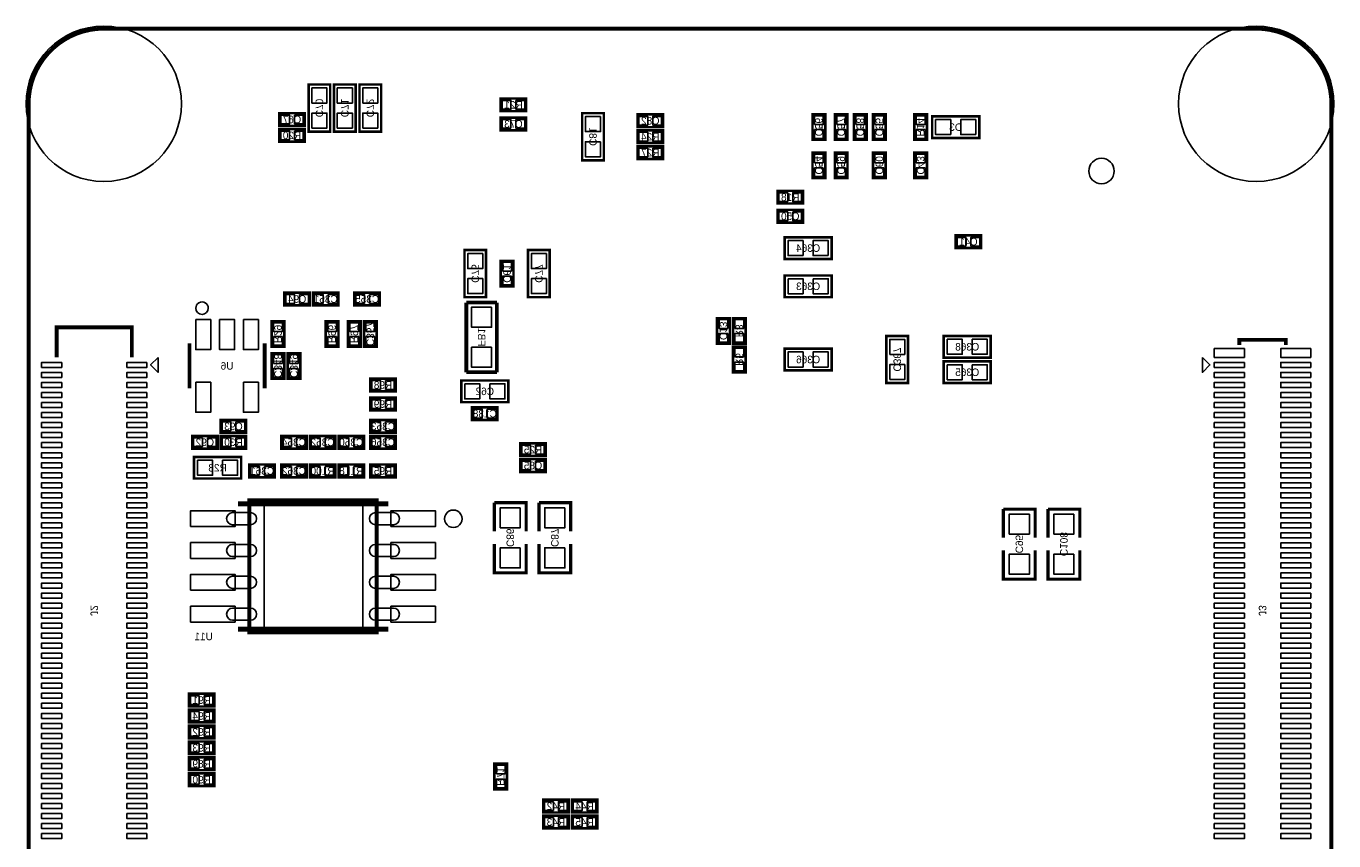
# Model space of a CAD drawing. Extents: x -0.1 to 52.1, y -0.1 to 72.1.
# Tile 6 of 6: x -0.1 to 52.1, y 39.6 to 72.1. Entities that reach past the tile are written whole.
import ezdxf
from ezdxf.enums import TextEntityAlignment as Align

# ---------------------------------------------------------------- set-up
doc = ezdxf.new("R2010")
doc.units = 0
for name, color, linetype in [('BG_OUTLINE', 12, 'CONTINUOUS'), ('BG_SILKSCREEN_BOTTOM', 150, 'CONTINUOUS'), ('PG_SILKSCREEN_BOTTOM', 150, 'CONTINUOUS'), ('PIN_BOTTOM', 202, 'CONTINUOUS'), ('RD_SILKSCREEN_BOTTOM', 1, 'CONTINUOUS')]:
    doc.layers.add(name, color=color, linetype=linetype)

msp = doc.modelspace()

# ---------------------------------------------------------------- linework, layer by layer
at = {"layer": 'BG_OUTLINE', "const_width": 0.1524}
for points in [[(2.999994, 72.00011, 0.414214), (0, 69.000116)], [(51.999896, 69.000116, 0.414214), (48.999902, 72.00011)]]:
    msp.add_lwpolyline(points, format="xyb", dxfattribs=at)
for points in [[(48.999902, 72.00011), (2.999994, 72.00011)], [(0, 69.000116), (0, 2.999994)], [(51.999896, 2.999994), (51.999896, 69.000116)]]:
    msp.add_lwpolyline(points, dxfattribs=at)
at = {"layer": 'BG_SILKSCREEN_BOTTOM'}
msp.add_lwpolyline([(9.398, 53.186101), (9.398, 47.879), (13.335, 47.879), (13.335, 53.186101)], close=True, dxfattribs=at)
at = {"layer": 'PG_SILKSCREEN_BOTTOM'}
for points, const_width in [([(12.036831, 67.8942), (12.036831, 69.7738), (11.173231, 69.7738), (11.173231, 67.8942), (12.036831, 67.8942)], 0.1016), ([(13.052831, 67.8942), (13.052831, 69.7738), (12.189231, 69.7738), (12.189231, 67.8942), (13.052831, 67.8942)], 0.1016), ([(14.068831, 67.8942), (14.068831, 69.7738), (13.205231, 69.7738), (13.205231, 67.8942), (14.068831, 67.8942)], 0.1016), ([(18.844031, 69.215), (19.860031, 69.215), (19.860031, 68.707), (18.844031, 68.707), (18.844031, 69.215)], 0.1016), ([(10.004831, 68.6308), (11.020831, 68.6308), (11.020831, 68.1228), (10.004831, 68.1228), (10.004831, 68.6308)], 0.1016), ([(19.860031, 67.945), (18.844031, 67.945), (18.844031, 68.453), (19.860031, 68.453), (19.860031, 67.945)], 0.1016), ([(22.095231, 68.6308), (22.095231, 66.7512), (22.958831, 66.7512), (22.958831, 68.6308), (22.095231, 68.6308)], 0.1016), ([(25.321031, 68.072), (24.305031, 68.072), (24.305031, 68.58), (25.321031, 68.58), (25.321031, 68.072)], 0.1016), ([(31.290031, 67.564), (31.290031, 68.58), (31.798031, 68.58), (31.798031, 67.564), (31.290031, 67.564)], 0.1016), ([(32.179031, 67.564), (32.179031, 68.58), (32.687031, 68.58), (32.687031, 67.564), (32.179031, 67.564)], 0.1016), ([(32.941031, 67.564), (32.941031, 68.58), (33.449031, 68.58), (33.449031, 67.564), (32.941031, 67.564)], 0.1016), ([(33.703031, 67.564), (33.703031, 68.58), (34.211031, 68.58), (34.211031, 67.564), (33.703031, 67.564)], 0.1016), ([(35.862031, 68.58), (35.862031, 67.564), (35.354031, 67.564), (35.354031, 68.58), (35.862031, 68.58)], 0.1016), ([(37.944831, 68.5038), (36.065231, 68.5038), (36.065231, 67.6402), (37.944831, 67.6402), (37.944831, 68.5038)], 0.1016), ([(10.004831, 67.9958), (11.020831, 67.9958), (11.020831, 67.4878), (10.004831, 67.4878), (10.004831, 67.9958)], 0.1016), ([(25.321031, 67.437), (24.305031, 67.437), (24.305031, 67.945), (25.321031, 67.945), (25.321031, 67.437)], 0.1016), ([(24.305031, 67.31), (25.321031, 67.31), (25.321031, 66.802), (24.305031, 66.802), (24.305031, 67.31)], 0.1016), ([(31.798031, 67.056), (31.798031, 66.04), (31.290031, 66.04), (31.290031, 67.056), (31.798031, 67.056)], 0.1016), ([(32.687031, 67.056), (32.687031, 66.04), (32.179031, 66.04), (32.179031, 67.056), (32.687031, 67.056)], 0.1016), ([(34.211031, 67.056), (34.211031, 66.04), (33.703031, 66.04), (33.703031, 67.056), (34.211031, 67.056)], 0.1016), ([(35.862031, 67.056), (35.862031, 66.04), (35.354031, 66.04), (35.354031, 67.056), (35.862031, 67.056)], 0.1016), ([(30.909031, 65.024), (29.893031, 65.024), (29.893031, 65.532), (30.909031, 65.532), (30.909031, 65.024)], 0.1016), ([(29.893031, 64.77), (30.909031, 64.77), (30.909031, 64.262), (29.893031, 64.262), (29.893031, 64.77)], 0.1016), ([(32.0548, 63.6778), (30.1752, 63.6778), (30.1752, 62.8142), (32.0548, 62.8142), (32.0548, 63.6778)], 0.1016), ([(38.021031, 63.246), (37.005031, 63.246), (37.005031, 63.754), (38.021031, 63.754), (38.021031, 63.246)], 0.1016), ([(17.396231, 63.1698), (17.396231, 61.2902), (18.259831, 61.2902), (18.259831, 63.1698), (17.396231, 63.1698)], 0.1016), ([(19.936231, 63.1698), (19.936231, 61.2902), (20.799831, 61.2902), (20.799831, 63.1698), (19.936231, 63.1698)], 0.1016), ([(19.352031, 62.738), (19.352031, 61.722), (18.844031, 61.722), (18.844031, 62.738), (19.352031, 62.738)], 0.1016), ([(30.1752, 61.2902), (32.0548, 61.2902), (32.0548, 62.1538), (30.1752, 62.1538), (30.1752, 61.2902)], 0.1016), ([(10.208031, 61.468), (11.224031, 61.468), (11.224031, 60.96), (10.208031, 60.96), (10.208031, 61.468)], 0.1016), ([(12.367031, 60.96), (11.351031, 60.96), (11.351031, 61.468), (12.367031, 61.468), (12.367031, 60.96)], 0.1016), ([(14.018031, 60.96), (13.002031, 60.96), (13.002031, 61.468), (14.018031, 61.468), (14.018031, 60.96)], 0.1016), ([(17.472431, 61.0743), (17.472431, 58.293)], 0.1524), ([(18.691631, 61.0743), (17.472431, 61.0743)], 0.1524), ([(18.691631, 58.293), (18.691631, 61.0743)], 0.1524), ([(1.118997, 58.883702), (1.118997, 60.0837), (4.118991, 60.0837), (4.118991, 58.883702)], 0.150012), ([(10.208031, 60.325), (10.208031, 59.309), (9.700031, 59.309), (9.700031, 60.325), (10.208031, 60.325)], 0.1016), ([(12.367031, 60.325), (12.367031, 59.309), (11.859031, 59.309), (11.859031, 60.325), (12.367031, 60.325)], 0.1016), ([(13.256031, 60.325), (13.256031, 59.309), (12.748031, 59.309), (12.748031, 60.325), (13.256031, 60.325)], 0.1016), ([(13.383031, 59.309), (13.383031, 60.325), (13.891031, 60.325), (13.891031, 59.309), (13.383031, 59.309)], 0.1016), ([(27.988031, 60.452), (27.988031, 59.436), (27.480031, 59.436), (27.480031, 60.452), (27.988031, 60.452)], 0.1016), ([(28.623031, 60.452), (28.623031, 59.436), (28.115031, 59.436), (28.115031, 60.452), (28.623031, 60.452)], 0.1016), ([(6.422034, 59.446998), (6.422034, 57.647002)], 0.150012), ([(9.422028, 57.647002), (9.422028, 59.446998)], 0.150012), ([(35.1028, 57.8612), (35.1028, 59.7408), (34.2392, 59.7408), (34.2392, 57.8612), (35.1028, 57.8612)], 0.1016), ([(36.5252, 58.8772), (38.4048, 58.8772), (38.4048, 59.7408), (36.5252, 59.7408), (36.5252, 58.8772)], 0.1016), ([(48.32891, 59.383828), (48.32891, 59.583828), (50.178894, 59.583828), (50.178894, 59.383828)], 0.150012), ([(10.208031, 59.055), (10.208031, 58.039), (9.700031, 58.039), (9.700031, 59.055), (10.208031, 59.055)], 0.1016), ([(10.843031, 59.055), (10.843031, 58.039), (10.335031, 58.039), (10.335031, 59.055), (10.843031, 59.055)], 0.1016), ([(28.623031, 59.309), (28.623031, 58.293), (28.115031, 58.293), (28.115031, 59.309), (28.623031, 59.309)], 0.1016), ([(32.0548, 59.2328), (30.1752, 59.2328), (30.1752, 58.3692), (32.0548, 58.3692), (32.0548, 59.2328)], 0.1016), ([(36.5252, 57.8612), (38.4048, 57.8612), (38.4048, 58.7248), (36.5252, 58.7248), (36.5252, 57.8612)], 0.1016), ([(14.653031, 57.531), (13.637031, 57.531), (13.637031, 58.039), (14.653031, 58.039), (14.653031, 57.531)], 0.1016), ([(17.269231, 57.0992), (19.148831, 57.0992), (19.148831, 57.9628), (17.269231, 57.9628), (17.269231, 57.0992)], 0.1016), ([(17.472431, 58.293), (18.691631, 58.293)], 0.1524), ([(13.637031, 57.277), (14.653031, 57.277), (14.653031, 56.769), (13.637031, 56.769), (13.637031, 57.277)], 0.1016), ([(17.701031, 56.896), (18.717031, 56.896), (18.717031, 56.388), (17.701031, 56.388), (17.701031, 56.896)], 0.1016), ([(8.684031, 55.88), (7.668031, 55.88), (7.668031, 56.388), (8.684031, 56.388), (8.684031, 55.88)], 0.1016), ([(14.653031, 55.88), (13.637031, 55.88), (13.637031, 56.388), (14.653031, 56.388), (14.653031, 55.88)], 0.1016), ([(6.525031, 55.753), (7.541031, 55.753), (7.541031, 55.245), (6.525031, 55.245), (6.525031, 55.753)], 0.1016), ([(7.668031, 55.753), (8.684031, 55.753), (8.684031, 55.245), (7.668031, 55.245), (7.668031, 55.753)], 0.1016), ([(11.097031, 55.245), (10.081031, 55.245), (10.081031, 55.753), (11.097031, 55.753), (11.097031, 55.245)], 0.1016), ([(11.224031, 55.753), (12.240031, 55.753), (12.240031, 55.245), (11.224031, 55.245), (11.224031, 55.753)], 0.1016), ([(13.383031, 55.245), (12.367031, 55.245), (12.367031, 55.753), (13.383031, 55.753), (13.383031, 55.245)], 0.1016), ([(14.653031, 55.245), (13.637031, 55.245), (13.637031, 55.753), (14.653031, 55.753), (14.653031, 55.245)], 0.1016), ([(19.624548, 55.459554), (20.640548, 55.459554), (20.640548, 54.951554), (19.624548, 54.951554), (19.624548, 55.459554)], 0.1016), ([(6.601231, 54.0512), (8.480831, 54.0512), (8.480831, 54.9148), (6.601231, 54.9148), (6.601231, 54.0512)], 0.1016), ([(19.624548, 54.824554), (20.640548, 54.824554), (20.640548, 54.316554), (19.624548, 54.316554), (19.624548, 54.824554)], 0.1016), ([(9.827031, 54.102), (8.811031, 54.102), (8.811031, 54.61), (9.827031, 54.61), (9.827031, 54.102)], 0.1016), ([(10.081031, 54.61), (11.097031, 54.61), (11.097031, 54.102), (10.081031, 54.102), (10.081031, 54.61)], 0.1016), ([(11.224031, 54.61), (12.240031, 54.61), (12.240031, 54.102), (11.224031, 54.102), (11.224031, 54.61)], 0.1016), ([(12.367031, 54.61), (13.383031, 54.61), (13.383031, 54.102), (12.367031, 54.102), (12.367031, 54.61)], 0.1016), ([(14.653031, 54.102), (13.637031, 54.102), (13.637031, 54.61), (14.653031, 54.61), (14.653031, 54.102)], 0.1016), ([(13.891031, 47.905899), (8.811031, 47.905899), (8.811031, 53.186101), (13.891031, 53.186101), (13.891031, 47.905899)], 0.1524), ([(14.351025, 53.045995), (8.351037, 53.045995)], 0.2), ([(19.860031, 51.943), (19.860031, 53.086), (18.590031, 53.086)], 0.127), ([(18.590031, 53.086), (18.590031, 51.943)], 0.127), ([(21.638031, 51.943), (21.638031, 53.086), (20.368031, 53.086)], 0.127), ([(20.368031, 53.086), (20.368031, 51.943)], 0.127), ([(40.180031, 51.689), (40.180031, 52.832), (38.910031, 52.832)], 0.127), ([(38.910031, 52.832), (38.910031, 51.689)], 0.127), ([(41.958031, 51.689), (41.958031, 52.832), (40.688031, 52.832)], 0.127), ([(40.688031, 52.832), (40.688031, 51.689)], 0.127), ([(18.590031, 51.435), (18.590031, 50.292), (19.860031, 50.292), (19.860031, 51.435)], 0.127), ([(20.368031, 51.435), (20.368031, 50.292), (21.638031, 50.292), (21.638031, 51.435)], 0.127), ([(38.910031, 51.181), (38.910031, 50.038), (40.180031, 50.038), (40.180031, 51.181)], 0.127), ([(40.688031, 51.181), (40.688031, 50.038), (41.958031, 50.038), (41.958031, 51.181)], 0.127), ([(14.351025, 48.046005), (8.351037, 48.046005)], 0.2), ([(7.414031, 44.958), (6.398031, 44.958), (6.398031, 45.466), (7.414031, 45.466), (7.414031, 44.958)], 0.1016), ([(7.414031, 44.323), (6.398031, 44.323), (6.398031, 44.831), (7.414031, 44.831), (7.414031, 44.323)], 0.1016), ([(7.414031, 43.688), (6.398031, 43.688), (6.398031, 44.196), (7.414031, 44.196), (7.414031, 43.688)], 0.1016), ([(7.414031, 43.053), (6.398031, 43.053), (6.398031, 43.561), (7.414031, 43.561), (7.414031, 43.053)], 0.1016), ([(7.414031, 42.418), (6.398031, 42.418), (6.398031, 42.926), (7.414031, 42.926), (7.414031, 42.418)], 0.1016), ([(7.414031, 41.783), (6.398031, 41.783), (6.398031, 42.291), (7.414031, 42.291), (7.414031, 41.783)], 0.1016), ([(18.590031, 41.656), (18.590031, 42.672), (19.098031, 42.672), (19.098031, 41.656), (18.590031, 41.656)], 0.1016), ([(21.554948, 40.727554), (20.538948, 40.727554), (20.538948, 41.235554), (21.554948, 41.235554), (21.554948, 40.727554)], 0.1016), ([(21.681948, 41.235554), (22.697948, 41.235554), (22.697948, 40.727554), (21.681948, 40.727554), (21.681948, 41.235554)], 0.1016), ([(21.554948, 40.092554), (20.538948, 40.092554), (20.538948, 40.600554), (21.554948, 40.600554), (21.554948, 40.092554)], 0.1016), ([(21.681948, 40.600554), (22.697948, 40.600554), (22.697948, 40.092554), (21.681948, 40.092554), (21.681948, 40.600554)], 0.1016)]:
    msp.add_lwpolyline(points, dxfattribs=dict(at, const_width=const_width))
for points in [[(7.17202, 60.846995, 1), (6.672043, 60.847005, 1)], [(17.301032, 52.445996, 1), (16.601031, 52.446004, 1)]]:
    msp.add_lwpolyline(points, format="xyb", close=True, dxfattribs=at)
for points in [[(5.169002, 58.883702), (5.169002, 58.283704), (4.869002, 58.583703)], [(46.853907, 58.883829), (46.853907, 58.283831), (47.153906, 58.58383)]]:
    msp.add_lwpolyline(points, close=True, dxfattribs=at)
at = {"layer": 'PIN_BOTTOM'}
for points in [[(11.305337, 69.034177), (11.904726, 69.034177), (11.904726, 69.633567), (11.305337, 69.633567)], [(12.321337, 69.034177), (12.920726, 69.034177), (12.920726, 69.633567), (12.321337, 69.633567)], [(13.337337, 69.034177), (13.936726, 69.034177), (13.936726, 69.633567), (13.337337, 69.633567)], [(18.901943, 69.136006), (18.901943, 68.785994), (19.251955, 68.785994), (19.251955, 69.136006)], [(19.452107, 69.136006), (19.452107, 68.785994), (19.802119, 68.785994), (19.802119, 69.136006)], [(10.062743, 68.551806), (10.062743, 68.201794), (10.412755, 68.201794), (10.412755, 68.551806)], [(10.612907, 68.551806), (10.612907, 68.201794), (10.962919, 68.201794), (10.962919, 68.551806)], [(11.305337, 68.034433), (11.904726, 68.034433), (11.904726, 68.633823), (11.305337, 68.633823)], [(12.321337, 68.034433), (12.920726, 68.034433), (12.920726, 68.633823), (12.321337, 68.633823)], [(13.337337, 68.034433), (13.936726, 68.034433), (13.936726, 68.633823), (13.337337, 68.633823)], [(22.826726, 68.490567), (22.227337, 68.490567), (22.227337, 67.891177), (22.826726, 67.891177)], [(24.712955, 68.150994), (24.712955, 68.501006), (24.362943, 68.501006), (24.362943, 68.150994)], [(25.263119, 68.150994), (25.263119, 68.501006), (24.913107, 68.501006), (24.913107, 68.150994)], [(31.369025, 68.172076), (31.719037, 68.172076), (31.719037, 68.522088), (31.369025, 68.522088)], [(32.258025, 68.172076), (32.608037, 68.172076), (32.608037, 68.522088), (32.258025, 68.522088)], [(33.020025, 68.172076), (33.370037, 68.172076), (33.370037, 68.522088), (33.020025, 68.522088)], [(33.782025, 68.172076), (34.132037, 68.172076), (34.132037, 68.522088), (33.782025, 68.522088)], [(35.783037, 68.522088), (35.433025, 68.522088), (35.433025, 68.172076), (35.783037, 68.172076)], [(10.062743, 67.916806), (10.062743, 67.566794), (10.412755, 67.566794), (10.412755, 67.916806)], [(10.612907, 67.916806), (10.612907, 67.566794), (10.962919, 67.566794), (10.962919, 67.916806)], [(19.251955, 68.023994), (19.251955, 68.374006), (18.901943, 68.374006), (18.901943, 68.023994)], [(19.802119, 68.023994), (19.802119, 68.374006), (19.452107, 68.374006), (19.452107, 68.023994)], [(24.712955, 67.515994), (24.712955, 67.866006), (24.362943, 67.866006), (24.362943, 67.515994)], [(25.263119, 67.515994), (25.263119, 67.866006), (24.913107, 67.866006), (24.913107, 67.515994)], [(31.369025, 67.621912), (31.719037, 67.621912), (31.719037, 67.971924), (31.369025, 67.971924)], [(32.258025, 67.621912), (32.608037, 67.621912), (32.608037, 67.971924), (32.258025, 67.971924)], [(33.020025, 67.621912), (33.370037, 67.621912), (33.370037, 67.971924), (33.020025, 67.971924)], [(33.782025, 67.621912), (34.132037, 67.621912), (34.132037, 67.971924), (33.782025, 67.971924)], [(35.783037, 67.971924), (35.433025, 67.971924), (35.433025, 67.621912), (35.783037, 67.621912)], [(36.804854, 67.772305), (36.804854, 68.371695), (36.205465, 68.371695), (36.205465, 67.772305)], [(37.804598, 67.772305), (37.804598, 68.371695), (37.205209, 68.371695), (37.205209, 67.772305)], [(22.826726, 67.490823), (22.227337, 67.490823), (22.227337, 66.891433), (22.826726, 66.891433)], [(24.362943, 67.231006), (24.362943, 66.880994), (24.712955, 66.880994), (24.712955, 67.231006)], [(24.913107, 67.231006), (24.913107, 66.880994), (25.263119, 66.880994), (25.263119, 67.231006)], [(31.719037, 66.998088), (31.369025, 66.998088), (31.369025, 66.648076), (31.719037, 66.648076)], [(32.608037, 66.998088), (32.258025, 66.998088), (32.258025, 66.648076), (32.608037, 66.648076)], [(34.132037, 66.998088), (33.782025, 66.998088), (33.782025, 66.648076), (34.132037, 66.648076)], [(35.783037, 66.998088), (35.433025, 66.998088), (35.433025, 66.648076), (35.783037, 66.648076)], [(31.719037, 66.447924), (31.369025, 66.447924), (31.369025, 66.097912), (31.719037, 66.097912)], [(32.608037, 66.447924), (32.258025, 66.447924), (32.258025, 66.097912), (32.608037, 66.097912)], [(34.132037, 66.447924), (33.782025, 66.447924), (33.782025, 66.097912), (34.132037, 66.097912)], [(35.783037, 66.447924), (35.433025, 66.447924), (35.433025, 66.097912), (35.783037, 66.097912)], [(30.300955, 65.102994), (30.300955, 65.453006), (29.950943, 65.453006), (29.950943, 65.102994)], [(30.851119, 65.102994), (30.851119, 65.453006), (30.501107, 65.453006), (30.501107, 65.102994)], [(29.950943, 64.691006), (29.950943, 64.340994), (30.300955, 64.340994), (30.300955, 64.691006)], [(30.501107, 64.691006), (30.501107, 64.340994), (30.851119, 64.340994), (30.851119, 64.691006)], [(30.914823, 62.946305), (30.914823, 63.545695), (30.315433, 63.545695), (30.315433, 62.946305)], [(31.914567, 62.946305), (31.914567, 63.545695), (31.315177, 63.545695), (31.315177, 62.946305)], [(37.412955, 63.324994), (37.412955, 63.675006), (37.062943, 63.675006), (37.062943, 63.324994)], [(37.963119, 63.324994), (37.963119, 63.675006), (37.613107, 63.675006), (37.613107, 63.324994)], [(18.127726, 63.029567), (17.528337, 63.029567), (17.528337, 62.430177), (18.127726, 62.430177)], [(19.273037, 62.680088), (18.923025, 62.680088), (18.923025, 62.330076), (19.273037, 62.330076)], [(20.667726, 63.029567), (20.068337, 63.029567), (20.068337, 62.430177), (20.667726, 62.430177)], [(19.273037, 62.129924), (18.923025, 62.129924), (18.923025, 61.779912), (19.273037, 61.779912)], [(18.127726, 62.029823), (17.528337, 62.029823), (17.528337, 61.430433), (18.127726, 61.430433)], [(20.667726, 62.029823), (20.068337, 62.029823), (20.068337, 61.430433), (20.667726, 61.430433)], [(30.315433, 62.021695), (30.315433, 61.422305), (30.914823, 61.422305), (30.914823, 62.021695)], [(31.315177, 62.021695), (31.315177, 61.422305), (31.914567, 61.422305), (31.914567, 62.021695)], [(10.265943, 61.389006), (10.265943, 61.038994), (10.615955, 61.038994), (10.615955, 61.389006)], [(10.816107, 61.389006), (10.816107, 61.038994), (11.166119, 61.038994), (11.166119, 61.389006)], [(11.758955, 61.038994), (11.758955, 61.389006), (11.408943, 61.389006), (11.408943, 61.038994)], [(12.309119, 61.038994), (12.309119, 61.389006), (11.959107, 61.389006), (11.959107, 61.038994)], [(13.409955, 61.038994), (13.409955, 61.389006), (13.059943, 61.389006), (13.059943, 61.038994)], [(13.960119, 61.038994), (13.960119, 61.389006), (13.610107, 61.389006), (13.610107, 61.038994)], [(18.482081, 60.89015), (17.681981, 60.89015), (17.681981, 60.09005), (18.482081, 60.09005)], [(6.672326, 60.396463), (6.672326, 59.197558), (7.271715, 59.197558), (7.271715, 60.396463)], [(7.622337, 60.396463), (7.622337, 59.197558), (8.221726, 59.197558), (8.221726, 60.396463)], [(8.572348, 60.396463), (8.572348, 59.197558), (9.171737, 59.197558), (9.171737, 60.396463)], [(10.129037, 60.267088), (9.779025, 60.267088), (9.779025, 59.917076), (10.129037, 59.917076)], [(12.288037, 60.267088), (11.938025, 60.267088), (11.938025, 59.917076), (12.288037, 59.917076)], [(13.177037, 60.267088), (12.827025, 60.267088), (12.827025, 59.917076), (13.177037, 59.917076)], [(13.462025, 59.917076), (13.812037, 59.917076), (13.812037, 60.267088), (13.462025, 60.267088)], [(27.909037, 60.394088), (27.559025, 60.394088), (27.559025, 60.044076), (27.909037, 60.044076)], [(28.544037, 60.394088), (28.194025, 60.394088), (28.194025, 60.044076), (28.544037, 60.044076)], [(10.129037, 59.716924), (9.779025, 59.716924), (9.779025, 59.366912), (10.129037, 59.366912)], [(12.288037, 59.716924), (11.938025, 59.716924), (11.938025, 59.366912), (12.288037, 59.366912)], [(13.177037, 59.716924), (12.827025, 59.716924), (12.827025, 59.366912), (13.177037, 59.366912)], [(13.462025, 59.366912), (13.812037, 59.366912), (13.812037, 59.716924), (13.462025, 59.716924)], [(27.909037, 59.843924), (27.559025, 59.843924), (27.559025, 59.493912), (27.909037, 59.493912)], [(28.544037, 59.843924), (28.194025, 59.843924), (28.194025, 59.493912), (28.544037, 59.493912)], [(34.371305, 59.001177), (34.970695, 59.001177), (34.970695, 59.600567), (34.371305, 59.600567)], [(36.665433, 59.608695), (36.665433, 59.009305), (37.264823, 59.009305), (37.264823, 59.608695)], [(37.665177, 59.608695), (37.665177, 59.009305), (38.264567, 59.009305), (38.264567, 59.608695)], [(10.129037, 58.997088), (9.779025, 58.997088), (9.779025, 58.647076), (10.129037, 58.647076)], [(10.764037, 58.997088), (10.414025, 58.997088), (10.414025, 58.647076), (10.764037, 58.647076)], [(18.482081, 59.28995), (17.681981, 59.28995), (17.681981, 58.48985), (18.482081, 58.48985)], [(28.544037, 59.251088), (28.194025, 59.251088), (28.194025, 58.901076), (28.544037, 58.901076)], [(30.914823, 58.501305), (30.914823, 59.100695), (30.315433, 59.100695), (30.315433, 58.501305)], [(31.914567, 58.501305), (31.914567, 59.100695), (31.315177, 59.100695), (31.315177, 58.501305)], [(48.52891, 59.233841), (47.328912, 59.233841), (47.328912, 58.883829), (48.52891, 58.883829)], [(51.178892, 59.233841), (49.978894, 59.233841), (49.978894, 58.883829), (51.178892, 58.883829)], [(1.318997, 58.683703), (0.518998, 58.683703), (0.518998, 58.483703), (1.318997, 58.483703)], [(4.71899, 58.683703), (3.918991, 58.683703), (3.918991, 58.483703), (4.71899, 58.483703)], [(28.544037, 58.700924), (28.194025, 58.700924), (28.194025, 58.350912), (28.544037, 58.350912)], [(34.371305, 58.001433), (34.970695, 58.001433), (34.970695, 58.600823), (34.371305, 58.600823)], [(36.665433, 58.592695), (36.665433, 57.993305), (37.264823, 57.993305), (37.264823, 58.592695)], [(37.665177, 58.592695), (37.665177, 57.993305), (38.264567, 57.993305), (38.264567, 58.592695)], [(48.52891, 58.68383), (47.328912, 58.68383), (47.328912, 58.48383), (48.52891, 58.48383)], [(51.178892, 58.68383), (49.978894, 58.68383), (49.978894, 58.48383), (51.178892, 58.48383)], [(1.318997, 58.283704), (0.518998, 58.283704), (0.518998, 58.083704), (1.318997, 58.083704)], [(4.71899, 58.283704), (3.918991, 58.283704), (3.918991, 58.083704), (4.71899, 58.083704)], [(10.129037, 58.446924), (9.779025, 58.446924), (9.779025, 58.096912), (10.129037, 58.096912)], [(10.764037, 58.446924), (10.414025, 58.446924), (10.414025, 58.096912), (10.764037, 58.096912)], [(14.044955, 57.609994), (14.044955, 57.960006), (13.694943, 57.960006), (13.694943, 57.609994)], [(14.595119, 57.609994), (14.595119, 57.960006), (14.245107, 57.960006), (14.245107, 57.609994)], [(48.52891, 58.283831), (47.328912, 58.283831), (47.328912, 58.083831), (48.52891, 58.083831)], [(51.178892, 58.283831), (49.978894, 58.283831), (49.978894, 58.083831), (51.178892, 58.083831)], [(1.318997, 57.883704), (0.518998, 57.883704), (0.518998, 57.683705), (1.318997, 57.683705)], [(1.318997, 57.483705), (0.518998, 57.483705), (0.518998, 57.283706), (1.318997, 57.283706)], [(4.71899, 57.883704), (3.918991, 57.883704), (3.918991, 57.683705), (4.71899, 57.683705)], [(4.71899, 57.483705), (3.918991, 57.483705), (3.918991, 57.283706), (4.71899, 57.283706)], [(6.672326, 57.896442), (6.672326, 56.697537), (7.271715, 56.697537), (7.271715, 57.896442)], [(8.572348, 57.896442), (8.572348, 56.697537), (9.171737, 56.697537), (9.171737, 57.896442)], [(17.409465, 57.830695), (17.409465, 57.231305), (18.008854, 57.231305), (18.008854, 57.830695)], [(18.409209, 57.830695), (18.409209, 57.231305), (19.008598, 57.231305), (19.008598, 57.830695)], [(48.52891, 57.883831), (47.328912, 57.883831), (47.328912, 57.683832), (48.52891, 57.683832)], [(48.52891, 57.483832), (47.328912, 57.483832), (47.328912, 57.283833), (48.52891, 57.283833)], [(51.178892, 57.883831), (49.978894, 57.883831), (49.978894, 57.683832), (51.178892, 57.683832)], [(51.178892, 57.483832), (49.978894, 57.483832), (49.978894, 57.283833), (51.178892, 57.283833)], [(1.318997, 57.083706), (0.518998, 57.083706), (0.518998, 56.883706), (1.318997, 56.883706)], [(4.71899, 57.083706), (3.918991, 57.083706), (3.918991, 56.883706), (4.71899, 56.883706)], [(13.694943, 57.198006), (13.694943, 56.847994), (14.044955, 56.847994), (14.044955, 57.198006)], [(14.245107, 57.198006), (14.245107, 56.847994), (14.595119, 56.847994), (14.595119, 57.198006)], [(48.52891, 57.083833), (47.328912, 57.083833), (47.328912, 56.883833), (48.52891, 56.883833)], [(51.178892, 57.083833), (49.978894, 57.083833), (49.978894, 56.883833), (51.178892, 56.883833)], [(1.318997, 56.683707), (0.518998, 56.683707), (0.518998, 56.483707), (1.318997, 56.483707)], [(4.71899, 56.683707), (3.918991, 56.683707), (3.918991, 56.483707), (4.71899, 56.483707)], [(17.758943, 56.817006), (17.758943, 56.466994), (18.108955, 56.466994), (18.108955, 56.817006)], [(18.309107, 56.817006), (18.309107, 56.466994), (18.659119, 56.466994), (18.659119, 56.817006)], [(48.52891, 56.683834), (47.328912, 56.683834), (47.328912, 56.483834), (48.52891, 56.483834)], [(51.178892, 56.683834), (49.978894, 56.683834), (49.978894, 56.483834), (51.178892, 56.483834)], [(1.318997, 56.283708), (0.518998, 56.283708), (0.518998, 56.083708), (1.318997, 56.083708)], [(1.318997, 55.883708), (0.518998, 55.883708), (0.518998, 55.683709), (1.318997, 55.683709)], [(4.71899, 56.283708), (3.918991, 56.283708), (3.918991, 56.083708), (4.71899, 56.083708)], [(4.71899, 55.883708), (3.918991, 55.883708), (3.918991, 55.683709), (4.71899, 55.683709)], [(8.075955, 55.958994), (8.075955, 56.309006), (7.725943, 56.309006), (7.725943, 55.958994)], [(8.626119, 55.958994), (8.626119, 56.309006), (8.276107, 56.309006), (8.276107, 55.958994)], [(14.044955, 55.958994), (14.044955, 56.309006), (13.694943, 56.309006), (13.694943, 55.958994)], [(14.595119, 55.958994), (14.595119, 56.309006), (14.245107, 56.309006), (14.245107, 55.958994)], [(48.52891, 56.283835), (47.328912, 56.283835), (47.328912, 56.083835), (48.52891, 56.083835)], [(48.52891, 55.883835), (47.328912, 55.883835), (47.328912, 55.683836), (48.52891, 55.683836)], [(51.178892, 56.283835), (49.978894, 56.283835), (49.978894, 56.083835), (51.178892, 56.083835)], [(51.178892, 55.883835), (49.978894, 55.883835), (49.978894, 55.683836), (51.178892, 55.683836)], [(1.318997, 55.483709), (0.518998, 55.483709), (0.518998, 55.28371), (1.318997, 55.28371)], [(4.71899, 55.483709), (3.918991, 55.483709), (3.918991, 55.28371), (4.71899, 55.28371)], [(6.582943, 55.674006), (6.582943, 55.323994), (6.932955, 55.323994), (6.932955, 55.674006)], [(7.133107, 55.674006), (7.133107, 55.323994), (7.483119, 55.323994), (7.483119, 55.674006)], [(7.725943, 55.674006), (7.725943, 55.323994), (8.075955, 55.323994), (8.075955, 55.674006)], [(8.276107, 55.674006), (8.276107, 55.323994), (8.626119, 55.323994), (8.626119, 55.674006)], [(10.488955, 55.323994), (10.488955, 55.674006), (10.138943, 55.674006), (10.138943, 55.323994)], [(11.039119, 55.323994), (11.039119, 55.674006), (10.689107, 55.674006), (10.689107, 55.323994)], [(11.281943, 55.674006), (11.281943, 55.323994), (11.631955, 55.323994), (11.631955, 55.674006)], [(11.832107, 55.674006), (11.832107, 55.323994), (12.182119, 55.323994), (12.182119, 55.674006)], [(12.774955, 55.323994), (12.774955, 55.674006), (12.424943, 55.674006), (12.424943, 55.323994)], [(13.325119, 55.323994), (13.325119, 55.674006), (12.975107, 55.674006), (12.975107, 55.323994)], [(14.044955, 55.323994), (14.044955, 55.674006), (13.694943, 55.674006), (13.694943, 55.323994)], [(14.595119, 55.323994), (14.595119, 55.674006), (14.245107, 55.674006), (14.245107, 55.323994)], [(19.68246, 55.38056), (19.68246, 55.030548), (20.032472, 55.030548), (20.032472, 55.38056)], [(20.232624, 55.38056), (20.232624, 55.030548), (20.582636, 55.030548), (20.582636, 55.38056)], [(48.52891, 55.483836), (47.328912, 55.483836), (47.328912, 55.283837), (48.52891, 55.283837)], [(51.178892, 55.483836), (49.978894, 55.483836), (49.978894, 55.283837), (51.178892, 55.283837)], [(1.318997, 55.083685), (0.518998, 55.083685), (0.518998, 54.883685), (1.318997, 54.883685)], [(4.71899, 55.083685), (3.918991, 55.083685), (3.918991, 54.883685), (4.71899, 54.883685)], [(48.52891, 55.083812), (47.328912, 55.083812), (47.328912, 54.883812), (48.52891, 54.883812)], [(51.178892, 55.083812), (49.978894, 55.083812), (49.978894, 54.883812), (51.178892, 54.883812)], [(1.318997, 54.683685), (0.518998, 54.683685), (0.518998, 54.483686), (1.318997, 54.483686)], [(4.71899, 54.683685), (3.918991, 54.683685), (3.918991, 54.483686), (4.71899, 54.483686)], [(6.741465, 54.782695), (6.741465, 54.183305), (7.340854, 54.183305), (7.340854, 54.782695)], [(7.741209, 54.782695), (7.741209, 54.183305), (8.340598, 54.183305), (8.340598, 54.782695)], [(9.218955, 54.180994), (9.218955, 54.531006), (8.868943, 54.531006), (8.868943, 54.180994)], [(9.769119, 54.180994), (9.769119, 54.531006), (9.419107, 54.531006), (9.419107, 54.180994)], [(10.138943, 54.531006), (10.138943, 54.180994), (10.488955, 54.180994), (10.488955, 54.531006)], [(10.689107, 54.531006), (10.689107, 54.180994), (11.039119, 54.180994), (11.039119, 54.531006)], [(11.281943, 54.531006), (11.281943, 54.180994), (11.631955, 54.180994), (11.631955, 54.531006)], [(11.832107, 54.531006), (11.832107, 54.180994), (12.182119, 54.180994), (12.182119, 54.531006)], [(12.424943, 54.531006), (12.424943, 54.180994), (12.774955, 54.180994), (12.774955, 54.531006)], [(12.975107, 54.531006), (12.975107, 54.180994), (13.325119, 54.180994), (13.325119, 54.531006)], [(14.044955, 54.180994), (14.044955, 54.531006), (13.694943, 54.531006), (13.694943, 54.180994)], [(14.595119, 54.180994), (14.595119, 54.531006), (14.245107, 54.531006), (14.245107, 54.180994)], [(19.68246, 54.74556), (19.68246, 54.395548), (20.032472, 54.395548), (20.032472, 54.74556)], [(20.232624, 54.74556), (20.232624, 54.395548), (20.582636, 54.395548), (20.582636, 54.74556)], [(48.52891, 54.683812), (47.328912, 54.683812), (47.328912, 54.483813), (48.52891, 54.483813)], [(51.178892, 54.683812), (49.978894, 54.683812), (49.978894, 54.483813), (51.178892, 54.483813)], [(1.318997, 54.283686), (0.518998, 54.283686), (0.518998, 54.083687), (1.318997, 54.083687)], [(1.318997, 53.883687), (0.518998, 53.883687), (0.518998, 53.683687), (1.318997, 53.683687)], [(4.71899, 54.283686), (3.918991, 54.283686), (3.918991, 54.083687), (4.71899, 54.083687)], [(4.71899, 53.883687), (3.918991, 53.883687), (3.918991, 53.683687), (4.71899, 53.683687)], [(48.52891, 54.283813), (47.328912, 54.283813), (47.328912, 54.083814), (48.52891, 54.083814)], [(48.52891, 53.883814), (47.328912, 53.883814), (47.328912, 53.683814), (48.52891, 53.683814)], [(51.178892, 54.283813), (49.978894, 54.283813), (49.978894, 54.083814), (51.178892, 54.083814)], [(51.178892, 53.883814), (49.978894, 53.883814), (49.978894, 53.683814), (51.178892, 53.683814)], [(1.318997, 53.483688), (0.518998, 53.483688), (0.518998, 53.283688), (1.318997, 53.283688)], [(4.71899, 53.483688), (3.918991, 53.483688), (3.918991, 53.283688), (4.71899, 53.283688)], [(48.52891, 53.483815), (47.328912, 53.483815), (47.328912, 53.283815), (48.52891, 53.283815)], [(51.178892, 53.483815), (49.978894, 53.483815), (49.978894, 53.283815), (51.178892, 53.283815)], [(1.318997, 53.083689), (0.518998, 53.083689), (0.518998, 52.883689), (1.318997, 52.883689)], [(4.71899, 53.083689), (3.918991, 53.083689), (3.918991, 52.883689), (4.71899, 52.883689)], [(6.462039, 52.1335), (8.240039, 52.1335), (8.240039, 52.7685), (6.462039, 52.7685)], [(14.462023, 52.1335), (16.240023, 52.1335), (16.240023, 52.7685), (14.462023, 52.7685)], [(19.625081, 52.88915), (18.824981, 52.88915), (18.824981, 52.08905), (19.625081, 52.08905)], [(21.403081, 52.88915), (20.602981, 52.88915), (20.602981, 52.08905), (21.403081, 52.08905)], [(48.52891, 53.083816), (47.328912, 53.083816), (47.328912, 52.883816), (48.52891, 52.883816)], [(51.178892, 53.083816), (49.978894, 53.083816), (49.978894, 52.883816), (51.178892, 52.883816)], [(1.318997, 52.683689), (0.518998, 52.683689), (0.518998, 52.48369), (1.318997, 52.48369)], [(1.318997, 52.28369), (0.518998, 52.28369), (0.518998, 52.083691), (1.318997, 52.083691)], [(4.71899, 52.683689), (3.918991, 52.683689), (3.918991, 52.48369), (4.71899, 52.48369)], [(4.71899, 52.28369), (3.918991, 52.28369), (3.918991, 52.083691), (4.71899, 52.083691)], [(39.945081, 52.63515), (39.144981, 52.63515), (39.144981, 51.83505), (39.945081, 51.83505)], [(41.723081, 52.63515), (40.922981, 52.63515), (40.922981, 51.83505), (41.723081, 51.83505)], [(48.52891, 52.683816), (47.328912, 52.683816), (47.328912, 52.483817), (48.52891, 52.483817)], [(48.52891, 52.283817), (47.328912, 52.283817), (47.328912, 52.083818), (48.52891, 52.083818)], [(51.178892, 52.683816), (49.978894, 52.683816), (49.978894, 52.483817), (51.178892, 52.483817)], [(51.178892, 52.283817), (49.978894, 52.283817), (49.978894, 52.083818), (51.178892, 52.083818)], [(1.318997, 51.883691), (0.518998, 51.883691), (0.518998, 51.683691), (1.318997, 51.683691)], [(4.71899, 51.883691), (3.918991, 51.883691), (3.918991, 51.683691), (4.71899, 51.683691)], [(48.52891, 51.883818), (47.328912, 51.883818), (47.328912, 51.683818), (48.52891, 51.683818)], [(51.178892, 51.883818), (49.978894, 51.883818), (49.978894, 51.683818), (51.178892, 51.683818)], [(1.318997, 51.483692), (0.518998, 51.483692), (0.518998, 51.283692), (1.318997, 51.283692)], [(4.71899, 51.483692), (3.918991, 51.483692), (3.918991, 51.283692), (4.71899, 51.283692)], [(6.462039, 50.8635), (8.240039, 50.8635), (8.240039, 51.4985), (6.462039, 51.4985)], [(14.462023, 50.8635), (16.240023, 50.8635), (16.240023, 51.4985), (14.462023, 51.4985)], [(19.625081, 51.28895), (18.824981, 51.28895), (18.824981, 50.48885), (19.625081, 50.48885)], [(21.403081, 51.28895), (20.602981, 51.28895), (20.602981, 50.48885), (21.403081, 50.48885)], [(48.52891, 51.483819), (47.328912, 51.483819), (47.328912, 51.283819), (48.52891, 51.283819)], [(51.178892, 51.483819), (49.978894, 51.483819), (49.978894, 51.283819), (51.178892, 51.283819)], [(1.318997, 51.083693), (0.518998, 51.083693), (0.518998, 50.883693), (1.318997, 50.883693)], [(1.318997, 50.683693), (0.518998, 50.683693), (0.518998, 50.483694), (1.318997, 50.483694)], [(4.71899, 51.083693), (3.918991, 51.083693), (3.918991, 50.883693), (4.71899, 50.883693)], [(4.71899, 50.683693), (3.918991, 50.683693), (3.918991, 50.483694), (4.71899, 50.483694)], [(39.945081, 51.03495), (39.144981, 51.03495), (39.144981, 50.23485), (39.945081, 50.23485)], [(41.723081, 51.03495), (40.922981, 51.03495), (40.922981, 50.23485), (41.723081, 50.23485)], [(48.52891, 51.08382), (47.328912, 51.08382), (47.328912, 50.88382), (48.52891, 50.88382)], [(48.52891, 50.68382), (47.328912, 50.68382), (47.328912, 50.483821), (48.52891, 50.483821)], [(51.178892, 51.08382), (49.978894, 51.08382), (49.978894, 50.88382), (51.178892, 50.88382)], [(51.178892, 50.68382), (49.978894, 50.68382), (49.978894, 50.483821), (51.178892, 50.483821)], [(1.318997, 50.283694), (0.518998, 50.283694), (0.518998, 50.083695), (1.318997, 50.083695)], [(4.71899, 50.283694), (3.918991, 50.283694), (3.918991, 50.083695), (4.71899, 50.083695)], [(6.462039, 49.5935), (8.240039, 49.5935), (8.240039, 50.2285), (6.462039, 50.2285)], [(14.462023, 49.5935), (16.240023, 49.5935), (16.240023, 50.2285), (14.462023, 50.2285)], [(48.52891, 50.283821), (47.328912, 50.283821), (47.328912, 50.083822), (48.52891, 50.083822)], [(51.178892, 50.283821), (49.978894, 50.283821), (49.978894, 50.083822), (51.178892, 50.083822)], [(1.318997, 49.883695), (0.518998, 49.883695), (0.518998, 49.683695), (1.318997, 49.683695)], [(4.71899, 49.883695), (3.918991, 49.883695), (3.918991, 49.683695), (4.71899, 49.683695)], [(48.52891, 49.883822), (47.328912, 49.883822), (47.328912, 49.683822), (48.52891, 49.683822)], [(51.178892, 49.883822), (49.978894, 49.883822), (49.978894, 49.683822), (51.178892, 49.683822)], [(1.318997, 49.483696), (0.518998, 49.483696), (0.518998, 49.283696), (1.318997, 49.283696)], [(1.318997, 49.083697), (0.518998, 49.083697), (0.518998, 48.883697), (1.318997, 48.883697)], [(4.71899, 49.483696), (3.918991, 49.483696), (3.918991, 49.283696), (4.71899, 49.283696)], [(4.71899, 49.083697), (3.918991, 49.083697), (3.918991, 48.883697), (4.71899, 48.883697)], [(48.52891, 49.483823), (47.328912, 49.483823), (47.328912, 49.283823), (48.52891, 49.283823)], [(48.52891, 49.083824), (47.328912, 49.083824), (47.328912, 48.883824), (48.52891, 48.883824)], [(51.178892, 49.483823), (49.978894, 49.483823), (49.978894, 49.283823), (51.178892, 49.283823)], [(51.178892, 49.083824), (49.978894, 49.083824), (49.978894, 48.883824), (51.178892, 48.883824)], [(1.318997, 48.683697), (0.518998, 48.683697), (0.518998, 48.483698), (1.318997, 48.483698)], [(4.71899, 48.683697), (3.918991, 48.683697), (3.918991, 48.483698), (4.71899, 48.483698)], [(6.462039, 48.3235), (8.240039, 48.3235), (8.240039, 48.9585), (6.462039, 48.9585)], [(14.462023, 48.3235), (16.240023, 48.3235), (16.240023, 48.9585), (14.462023, 48.9585)], [(48.52891, 48.683824), (47.328912, 48.683824), (47.328912, 48.483825), (48.52891, 48.483825)], [(51.178892, 48.683824), (49.978894, 48.683824), (49.978894, 48.483825), (51.178892, 48.483825)], [(1.318997, 48.283698), (0.518998, 48.283698), (0.518998, 48.083699), (1.318997, 48.083699)], [(4.71899, 48.283698), (3.918991, 48.283698), (3.918991, 48.083699), (4.71899, 48.083699)], [(48.52891, 48.283825), (47.328912, 48.283825), (47.328912, 48.083826), (48.52891, 48.083826)], [(51.178892, 48.283825), (49.978894, 48.283825), (49.978894, 48.083826), (51.178892, 48.083826)], [(1.318997, 47.883699), (0.518998, 47.883699), (0.518998, 47.683699), (1.318997, 47.683699)], [(4.71899, 47.883699), (3.918991, 47.883699), (3.918991, 47.683699), (4.71899, 47.683699)], [(48.52891, 47.883826), (47.328912, 47.883826), (47.328912, 47.683826), (48.52891, 47.683826)], [(51.178892, 47.883826), (49.978894, 47.883826), (49.978894, 47.683826), (51.178892, 47.683826)], [(1.318997, 47.4837), (0.518998, 47.4837), (0.518998, 47.2837), (1.318997, 47.2837)], [(1.318997, 47.083701), (0.518998, 47.083701), (0.518998, 46.883701), (1.318997, 46.883701)], [(4.71899, 47.4837), (3.918991, 47.4837), (3.918991, 47.2837), (4.71899, 47.2837)], [(4.71899, 47.083701), (3.918991, 47.083701), (3.918991, 46.883701), (4.71899, 46.883701)], [(48.52891, 47.483827), (47.328912, 47.483827), (47.328912, 47.283827), (48.52891, 47.283827)], [(48.52891, 47.083828), (47.328912, 47.083828), (47.328912, 46.883828), (48.52891, 46.883828)], [(51.178892, 47.483827), (49.978894, 47.483827), (49.978894, 47.283827), (51.178892, 47.283827)], [(51.178892, 47.083828), (49.978894, 47.083828), (49.978894, 46.883828), (51.178892, 46.883828)], [(1.318997, 46.683701), (0.518998, 46.683701), (0.518998, 46.483702), (1.318997, 46.483702)], [(4.71899, 46.683701), (3.918991, 46.683701), (3.918991, 46.483702), (4.71899, 46.483702)], [(48.52891, 46.683828), (47.328912, 46.683828), (47.328912, 46.483829), (48.52891, 46.483829)], [(51.178892, 46.683828), (49.978894, 46.683828), (49.978894, 46.483829), (51.178892, 46.483829)], [(1.318997, 46.283702), (0.518998, 46.283702), (0.518998, 46.083703), (1.318997, 46.083703)], [(4.71899, 46.283702), (3.918991, 46.283702), (3.918991, 46.083703), (4.71899, 46.083703)], [(48.52891, 46.283829), (47.328912, 46.283829), (47.328912, 46.08383), (48.52891, 46.08383)], [(51.178892, 46.283829), (49.978894, 46.283829), (49.978894, 46.08383), (51.178892, 46.08383)], [(1.318997, 45.883703), (0.518998, 45.883703), (0.518998, 45.683703), (1.318997, 45.683703)], [(1.318997, 45.483704), (0.518998, 45.483704), (0.518998, 45.283704), (1.318997, 45.283704)], [(4.71899, 45.883703), (3.918991, 45.883703), (3.918991, 45.683703), (4.71899, 45.683703)], [(4.71899, 45.483704), (3.918991, 45.483704), (3.918991, 45.283704), (4.71899, 45.283704)], [(48.52891, 45.88383), (47.328912, 45.88383), (47.328912, 45.68383), (48.52891, 45.68383)], [(48.52891, 45.483831), (47.328912, 45.483831), (47.328912, 45.283831), (48.52891, 45.283831)], [(51.178892, 45.88383), (49.978894, 45.88383), (49.978894, 45.68383), (51.178892, 45.68383)], [(51.178892, 45.483831), (49.978894, 45.483831), (49.978894, 45.283831), (51.178892, 45.283831)], [(1.318997, 45.083705), (0.518998, 45.083705), (0.518998, 44.883705), (1.318997, 44.883705)], [(4.71899, 45.083705), (3.918991, 45.083705), (3.918991, 44.883705), (4.71899, 44.883705)], [(6.805955, 45.036994), (6.805955, 45.387006), (6.455943, 45.387006), (6.455943, 45.036994)], [(7.356119, 45.036994), (7.356119, 45.387006), (7.006107, 45.387006), (7.006107, 45.036994)], [(48.52891, 45.083832), (47.328912, 45.083832), (47.328912, 44.883832), (48.52891, 44.883832)], [(51.178892, 45.083832), (49.978894, 45.083832), (49.978894, 44.883832), (51.178892, 44.883832)], [(1.318997, 44.683705), (0.518998, 44.683705), (0.518998, 44.483706), (1.318997, 44.483706)], [(4.71899, 44.683705), (3.918991, 44.683705), (3.918991, 44.483706), (4.71899, 44.483706)], [(6.805955, 44.401994), (6.805955, 44.752006), (6.455943, 44.752006), (6.455943, 44.401994)], [(7.356119, 44.401994), (7.356119, 44.752006), (7.006107, 44.752006), (7.006107, 44.401994)], [(48.52891, 44.683832), (47.328912, 44.683832), (47.328912, 44.483833), (48.52891, 44.483833)], [(51.178892, 44.683832), (49.978894, 44.683832), (49.978894, 44.483833), (51.178892, 44.483833)], [(1.318997, 44.283706), (0.518998, 44.283706), (0.518998, 44.083707), (1.318997, 44.083707)], [(1.318997, 43.883707), (0.518998, 43.883707), (0.518998, 43.683707), (1.318997, 43.683707)], [(4.71899, 44.283706), (3.918991, 44.283706), (3.918991, 44.083707), (4.71899, 44.083707)], [(4.71899, 43.883707), (3.918991, 43.883707), (3.918991, 43.683707), (4.71899, 43.683707)], [(6.805955, 43.766994), (6.805955, 44.117006), (6.455943, 44.117006), (6.455943, 43.766994)], [(7.356119, 43.766994), (7.356119, 44.117006), (7.006107, 44.117006), (7.006107, 43.766994)], [(48.52891, 44.283833), (47.328912, 44.283833), (47.328912, 44.083834), (48.52891, 44.083834)], [(48.52891, 43.883834), (47.328912, 43.883834), (47.328912, 43.683834), (48.52891, 43.683834)], [(51.178892, 44.283833), (49.978894, 44.283833), (49.978894, 44.083834), (51.178892, 44.083834)], [(51.178892, 43.883834), (49.978894, 43.883834), (49.978894, 43.683834), (51.178892, 43.683834)], [(1.318997, 43.483708), (0.518998, 43.483708), (0.518998, 43.283708), (1.318997, 43.283708)], [(4.71899, 43.483708), (3.918991, 43.483708), (3.918991, 43.283708), (4.71899, 43.283708)], [(6.805955, 43.131994), (6.805955, 43.482006), (6.455943, 43.482006), (6.455943, 43.131994)], [(7.356119, 43.131994), (7.356119, 43.482006), (7.006107, 43.482006), (7.006107, 43.131994)], [(48.52891, 43.483835), (47.328912, 43.483835), (47.328912, 43.283835), (48.52891, 43.283835)], [(51.178892, 43.483835), (49.978894, 43.483835), (49.978894, 43.283835), (51.178892, 43.283835)], [(1.318997, 43.083709), (0.518998, 43.083709), (0.518998, 42.883709), (1.318997, 42.883709)], [(4.71899, 43.083709), (3.918991, 43.083709), (3.918991, 42.883709), (4.71899, 42.883709)], [(6.805955, 42.496994), (6.805955, 42.847006), (6.455943, 42.847006), (6.455943, 42.496994)], [(7.356119, 42.496994), (7.356119, 42.847006), (7.006107, 42.847006), (7.006107, 42.496994)], [(48.52891, 43.083836), (47.328912, 43.083836), (47.328912, 42.883836), (48.52891, 42.883836)], [(51.178892, 43.083836), (49.978894, 43.083836), (49.978894, 42.883836), (51.178892, 42.883836)], [(1.318997, 42.683709), (0.518998, 42.683709), (0.518998, 42.48371), (1.318997, 42.48371)], [(1.318997, 42.283685), (0.518998, 42.283685), (0.518998, 42.083685), (1.318997, 42.083685)], [(4.71899, 42.683709), (3.918991, 42.683709), (3.918991, 42.48371), (4.71899, 42.48371)], [(4.71899, 42.283685), (3.918991, 42.283685), (3.918991, 42.083685), (4.71899, 42.083685)], [(18.669025, 42.264076), (19.019037, 42.264076), (19.019037, 42.614088), (18.669025, 42.614088)], [(48.52891, 42.683836), (47.328912, 42.683836), (47.328912, 42.483837), (48.52891, 42.483837)], [(48.52891, 42.283812), (47.328912, 42.283812), (47.328912, 42.083812), (48.52891, 42.083812)], [(51.178892, 42.683836), (49.978894, 42.683836), (49.978894, 42.483837), (51.178892, 42.483837)], [(51.178892, 42.283812), (49.978894, 42.283812), (49.978894, 42.083812), (51.178892, 42.083812)], [(1.318997, 41.883686), (0.518998, 41.883686), (0.518998, 41.683686), (1.318997, 41.683686)], [(4.71899, 41.883686), (3.918991, 41.883686), (3.918991, 41.683686), (4.71899, 41.683686)], [(6.805955, 41.861994), (6.805955, 42.212006), (6.455943, 42.212006), (6.455943, 41.861994)], [(7.356119, 41.861994), (7.356119, 42.212006), (7.006107, 42.212006), (7.006107, 41.861994)], [(18.669025, 41.713912), (19.019037, 41.713912), (19.019037, 42.063924), (18.669025, 42.063924)], [(48.52891, 41.883813), (47.328912, 41.883813), (47.328912, 41.683813), (48.52891, 41.683813)], [(51.178892, 41.883813), (49.978894, 41.883813), (49.978894, 41.683813), (51.178892, 41.683813)], [(1.318997, 41.483686), (0.518998, 41.483686), (0.518998, 41.283687), (1.318997, 41.283687)], [(4.71899, 41.483686), (3.918991, 41.483686), (3.918991, 41.283687), (4.71899, 41.283687)], [(48.52891, 41.483813), (47.328912, 41.483813), (47.328912, 41.283814), (48.52891, 41.283814)], [(51.178892, 41.483813), (49.978894, 41.483813), (49.978894, 41.283814), (51.178892, 41.283814)], [(1.318997, 41.083687), (0.518998, 41.083687), (0.518998, 40.883688), (1.318997, 40.883688)], [(4.71899, 41.083687), (3.918991, 41.083687), (3.918991, 40.883688), (4.71899, 40.883688)], [(20.946872, 40.806548), (20.946872, 41.15656), (20.59686, 41.15656), (20.59686, 40.806548)], [(21.497036, 40.806548), (21.497036, 41.15656), (21.147024, 41.15656), (21.147024, 40.806548)], [(21.73986, 41.15656), (21.73986, 40.806548), (22.089872, 40.806548), (22.089872, 41.15656)], [(22.290024, 41.15656), (22.290024, 40.806548), (22.640036, 40.806548), (22.640036, 41.15656)], [(48.52891, 41.083814), (47.328912, 41.083814), (47.328912, 40.883815), (48.52891, 40.883815)], [(51.178892, 41.083814), (49.978894, 41.083814), (49.978894, 40.883815), (51.178892, 40.883815)], [(1.318997, 40.683688), (0.518998, 40.683688), (0.518998, 40.483688), (1.318997, 40.483688)], [(1.318997, 40.283689), (0.518998, 40.283689), (0.518998, 40.083689), (1.318997, 40.083689)], [(4.71899, 40.683688), (3.918991, 40.683688), (3.918991, 40.483688), (4.71899, 40.483688)], [(4.71899, 40.283689), (3.918991, 40.283689), (3.918991, 40.083689), (4.71899, 40.083689)], [(20.946872, 40.171548), (20.946872, 40.52156), (20.59686, 40.52156), (20.59686, 40.171548)], [(21.497036, 40.171548), (21.497036, 40.52156), (21.147024, 40.52156), (21.147024, 40.171548)], [(21.73986, 40.52156), (21.73986, 40.171548), (22.089872, 40.171548), (22.089872, 40.52156)], [(22.290024, 40.52156), (22.290024, 40.171548), (22.640036, 40.171548), (22.640036, 40.52156)], [(48.52891, 40.683815), (47.328912, 40.683815), (47.328912, 40.483815), (48.52891, 40.483815)], [(48.52891, 40.283816), (47.328912, 40.283816), (47.328912, 40.083816), (48.52891, 40.083816)], [(51.178892, 40.683815), (49.978894, 40.683815), (49.978894, 40.483815), (51.178892, 40.483815)], [(51.178892, 40.283816), (49.978894, 40.283816), (49.978894, 40.083816), (51.178892, 40.083816)], [(1.318997, 39.88369), (0.518998, 39.88369), (0.518998, 39.68369), (1.318997, 39.68369)], [(4.71899, 39.88369), (3.918991, 39.88369), (3.918991, 39.68369), (4.71899, 39.68369)], [(48.52891, 39.883817), (47.328912, 39.883817), (47.328912, 39.683817), (48.52891, 39.683817)], [(51.178892, 39.883817), (49.978894, 39.883817), (49.978894, 39.683817), (51.178892, 39.683817)]]:
    msp.add_lwpolyline(points, close=True, dxfattribs=at)
for points in [[(8.861019, 52.210995), (8.14103, 52.210995, -1), (8.14103, 52.691005), (8.861019, 52.691005, -1)], [(14.561033, 52.210995), (13.841044, 52.210995, -1), (13.841044, 52.691005), (14.561033, 52.691005, -1)], [(8.861019, 50.940995), (8.14103, 50.940995, -1), (8.14103, 51.421005), (8.861019, 51.421005, -1)], [(14.561033, 50.940995), (13.841044, 50.940995, -1), (13.841044, 51.421005), (14.561033, 51.421005, -1)], [(8.861019, 49.670995), (8.14103, 49.670995, -1), (8.14103, 50.151005), (8.861019, 50.151005, -1)], [(14.561033, 49.670995), (13.841044, 49.670995, -1), (13.841044, 50.151005), (14.561033, 50.151005, -1)], [(8.861019, 48.400995), (8.14103, 48.400995, -1), (8.14103, 48.881005), (8.861019, 48.881005, -1)], [(14.561033, 48.400995), (13.841044, 48.400995, -1), (13.841044, 48.881005), (14.561033, 48.881005, -1)]]:
    msp.add_lwpolyline(points, format="xyb", close=True, dxfattribs=at)
for centre, radius in [((2.999994, 69.000116), 3.099994), ((48.999902, 69.000116), 3.099994), ((42.8244, 66.3194), 0.508)]:
    msp.add_circle(centre, radius, dxfattribs=at)

# ---------------------------------------------------------------- texts
at = {"layer": 'RD_SILKSCREEN_BOTTOM', "text_generation_flag": 2}
for s, p in [('C70', (11.455044, 68.834356)), ('C71', (12.471044, 68.834356)), ('C72', (13.487044, 68.834356)), ('C56', (31.394044, 68.072356)), ('C57', (32.283044, 68.072356)), ('C58', (33.045044, 68.072356)), ('C55', (33.807044, 68.072356)), ('R14', (35.458044, 68.072356)), ('C81', (22.377044, 67.691356)), ('C54', (31.394044, 66.548356)), ('C59', (32.283044, 66.548356)), ('C60', (33.807044, 66.548356)), ('C43', (35.458044, 66.548356)), ('C75', (17.678044, 62.230356)), ('C61', (18.948044, 62.230356)), ('C77', (20.218044, 62.230356)), ('R29', (9.804044, 59.817356)), ('R96', (11.963044, 59.817356)), ('R97', (12.852044, 59.817356)), ('C357', (13.487044, 59.817356)), ('C13', (27.584044, 59.944356)), ('R3', (28.219044, 59.944356)), ('FB1', (17.932044, 59.690356)), ('C348', (9.804044, 58.547356)), ('C349', (10.439044, 58.547356)), ('R5', (28.219044, 58.801356)), ('C367', (34.521013, 58.801356)), ('C86', (19.075044, 51.689356)), ('C87', (20.853044, 51.689356)), ('C95', (39.395044, 51.435356)), ('C108', (41.173044, 51.435356)), ('J2', (2.469007, 48.784053)), ('J3', (49.103915, 48.78418)), ('R71', (18.694044, 42.164356))]:
    msp.add_text(s, height=0.299999, rotation=270, dxfattribs=at).set_placement(p, align=Align.CENTER)
for s, p in [('R21', (19.352031, 68.811013)), ('C67', (10.512831, 68.226813)), ('C82', (24.813031, 68.176013)), ('R20', (10.512831, 67.591813)), ('C73', (19.352031, 68.049013)), ('D3', (37.005031, 67.922013)), ('R24', (24.813031, 67.541013)), ('R27', (24.813031, 66.906013)), ('R18', (30.401031, 65.128013)), ('C50', (30.401031, 64.366013)), ('C364', (31.115, 63.096013)), ('C41', (37.513031, 63.350013)), ('C363', (31.115, 61.572013)), ('C94', (10.716031, 61.064013)), ('C351', (11.859031, 61.064013)), ('C355', (13.510031, 61.064013)), ('C368', (37.465, 59.159013)), ('U6', (7.922031, 58.397013)), ('C366', (31.115, 58.651013)), ('C365', (37.465, 58.143013)), ('R98', (14.145031, 57.635013)), ('C62', (18.209031, 57.381013)), ('R99', (14.145031, 56.873013)), ('C138', (18.209031, 56.492013)), ('C93', (8.176031, 55.984013)), ('C353', (14.145031, 55.984013)), ('C92', (7.033031, 55.349013)), ('R30', (8.176031, 55.349013)), ('C354', (10.589031, 55.349013)), ('C352', (11.732031, 55.349013)), ('C350', (12.875031, 55.349013)), ('C356', (14.145031, 55.349013)), ('R25', (20.132548, 55.055567)), ('R28', (7.541031, 54.333013)), ('C361', (9.319031, 54.206013)), ('C362', (10.589031, 54.206013)), ('R100', (11.732031, 54.206013)), ('R118', (12.875031, 54.206013)), ('R95', (14.145031, 54.206013)), ('C85', (20.132548, 54.420567)), ('U11', (6.985, 47.602013)), ('R91', (6.906031, 45.061988)), ('R94', (6.906031, 44.426988)), ('R92', (6.906031, 43.791988)), ('R93', (6.906031, 43.156988)), ('R89', (6.906031, 42.521988)), ('R90', (6.906031, 41.886988)), ('R42', (21.046948, 40.831541)), ('R44', (22.189948, 40.831541)), ('R43', (21.046948, 40.196541)), ('R45', (22.189948, 40.196541))]:
    msp.add_text(s, height=0.299999, dxfattribs=at).set_placement(p, align=Align.CENTER)

doc.saveas('drawing.dxf')
